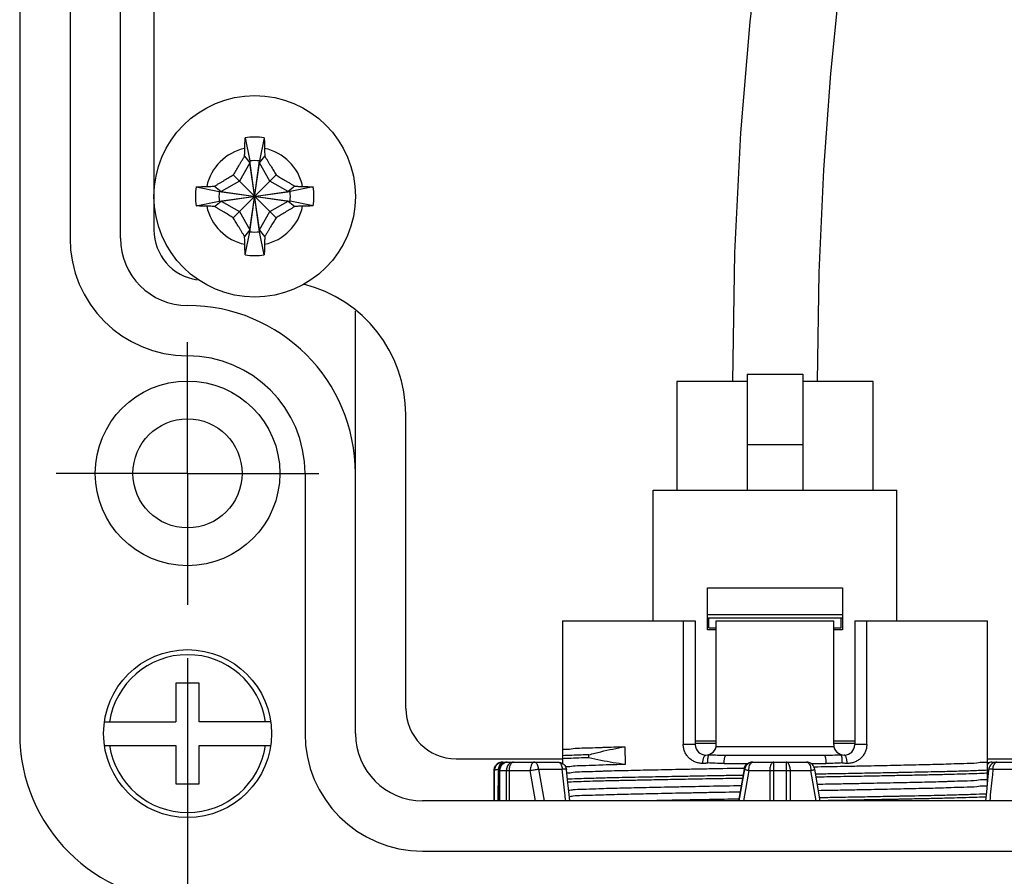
# Model space of a CAD drawing. Header units: inches. Extents: x 0 to 34, y 0 to 22.
# Tile 32 of 40: x 18.6 to 19.7, y 13.8 to 14.8. Entities that reach past the tile are written whole.
import ezdxf

# ---------------------------------------------------------------- set-up
doc = ezdxf.new("R2010")
doc.units = ezdxf.units.IN
doc.header["$LTSCALE"] = 1.87
doc.header["$MEASUREMENT"] = 0
doc.linetypes.add('CENTER', pattern=[0.6, 0.375, -0.075, 0.075, -0.075])
doc.layers.get('0').update_dxf_attribs({"linetype": 'CONTINUOUS'})
doc.layers.add('DEFAULT_1', color=7, linetype='CENTER')
doc.layers.add('DIMENSIONS', color=7, linetype='CONTINUOUS')
doc.styles.get("Standard").update_dxf_attribs({"font": 'txt', "width": 0.8})
doc.dimstyles.new('DIMSTYLE_1', dxfattribs={"dimtxt": 0.125, "dimasz": 0.1875, "dimexe": 0.18, "dimexo": 0.0625, "dimgap": 0.09, "dimtad": 0, "dimtih": 1, "dimtoh": 1, "dimdec": 3, "dimlfac": 2, "dimzin": 4, "dimdsep": 46, "dimtxsty": 'STANDARD', "dimblk": '_FILLED', "dimblk1": '_FILLED', "dimblk2": '_FILLED', "dimcen": 0.09, "dimadec": 0, "dimazin": 0, "dimtp": 0.01, "dimtm": 0.01, "dimtfac": 1, "dimtdec": 3, "dimtofl": 0, "dimtmove": 0, "dimatfit": 3, "dimldrblk": '_FILLED', "dimfxl": 1, "dimtolj": 1, "dimtzin": 4, "dimarcsym": 0})

# ---------------------------------------------------------------- blocks, each defined once
blk = doc.blocks.new('_FILLED')
at = {"color": 0, "linetype": 'BYBLOCK'}
blk.add_solid([(0, 0), (-1, 0.1736), (-1, -0.1736)], dxfattribs=at)
blk = doc.blocks.new('*D16')
at = {"layer": 'DIMENSIONS', "color": 2, "linetype": 'CONTINUOUS'}
for p, q in [((18.7559, 14.0256), (18.7559, 12.0413)), ((25.4488, 14.0256), (25.4488, 12.0413)), ((18.7559, 12.1663), (21.4774, 12.1663)), ((25.4488, 12.1663), (22.7274, 12.1663))]:
    blk.add_line(p, q, dxfattribs=at)
at = {"layer": 'DIMENSIONS', "color": 2, "linetype": 'CONTINUOUS', "xscale": 0.1875, "yscale": 0.1875, "zscale": 0.1875, "rotation": 180}
blk.add_blockref('_FILLED', (18.7559, 12.1663), dxfattribs=at)
at = {"layer": 'DIMENSIONS', "color": 2, "linetype": 'CONTINUOUS', "xscale": 0.1875, "yscale": 0.1875, "zscale": 0.1875}
blk.add_blockref('_FILLED', (25.4488, 12.1663), dxfattribs=at)
at = {"layer": 'DIMENSIONS', "color": 2, "linetype": 'CONTINUOUS', "width": 0.8}
for s, p in [('13.39', (21.5399, 12.1038)), ('[', (22.1649, 12.1038)), ('340', (22.2649, 12.1038)), (']', (22.5649, 12.1038))]:
    blk.add_text(s, height=0.125, dxfattribs=at).set_placement(p)

msp = doc.modelspace()

# ---------------------------------------------------------------- linework, layer by layer
at = {"color": 7, "linetype": 'CONTINUOUS'}
for p, q in [((18.55907, 16.6929), (18.55907, 13.937)), ((18.61812, 16.11219), (18.61812, 14.51771)), ((18.67718, 14.51771), (18.67718, 16.11219)), ((18.71655, 16.10235), (18.71655, 14.52755)), ((18.82349, 14.63557), (18.82905, 14.60841)), ((18.84584, 14.63557), (18.84027, 14.60841)), ((18.82285, 14.6141), (18.82905, 14.60617)), ((18.84027, 14.52543), (18.82905, 14.60841)), ((18.82905, 14.60841), (18.82905, 14.60617)), ((18.82905, 14.52543), (18.84027, 14.60841)), ((18.84027, 14.60617), (18.84647, 14.6141)), ((18.84027, 14.60617), (18.84027, 14.60841)), ((18.82905, 14.60617), (18.81674, 14.58484)), ((18.84027, 14.52767), (18.82905, 14.60617)), ((18.82905, 14.52767), (18.84027, 14.60617)), ((18.85258, 14.58484), (18.84027, 14.60617)), ((18.81674, 14.58484), (18.79541, 14.57253)), ((18.80962, 14.59195), (18.8597, 14.54188)), ((18.80962, 14.54188), (18.8597, 14.59195)), ((18.87391, 14.57253), (18.85258, 14.58484)), ((18.76601, 14.57809), (18.79317, 14.57253)), ((18.78747, 14.57872), (18.79541, 14.57253)), ((18.88185, 14.57872), (18.87391, 14.57253)), ((18.90331, 14.57809), (18.87615, 14.57253)), ((18.76601, 14.55574), (18.79317, 14.56131)), ((18.78747, 14.55511), (18.79541, 14.56131)), ((18.79317, 14.57253), (18.87615, 14.56131)), ((18.79541, 14.57253), (18.79317, 14.57253)), ((18.79317, 14.56131), (18.87615, 14.57253)), ((18.79317, 14.56131), (18.79541, 14.56131)), ((18.79541, 14.57253), (18.87391, 14.56131)), ((18.79541, 14.56131), (18.87391, 14.57253)), ((18.79541, 14.56131), (18.81674, 14.549)), ((18.85258, 14.549), (18.87391, 14.56131)), ((18.87615, 14.57253), (18.87391, 14.57253)), ((18.87391, 14.56131), (18.88185, 14.55511)), ((18.87391, 14.56131), (18.87615, 14.56131)), ((18.90331, 14.55574), (18.87615, 14.56131)), ((18.81674, 14.549), (18.82905, 14.52767)), ((18.84027, 14.52767), (18.85258, 14.549)), ((18.82905, 14.52767), (18.82285, 14.51973)), ((18.82905, 14.52767), (18.82905, 14.52543)), ((18.84647, 14.51973), (18.84027, 14.52767)), ((18.84027, 14.52543), (18.84027, 14.52767)), ((18.82349, 14.49826), (18.82905, 14.52543)), ((18.84584, 14.49826), (18.84027, 14.52543)), ((18.95277, 13.937), (18.95277, 14.43229)), ((19.4124, 14.3583), (19.4124, 14.22243)), ((19.4124, 14.3583), (19.4774, 14.3583)), ((19.4774, 14.3583), (19.4774, 14.22243)), ((19.3299, 14.34993), (19.3299, 14.22243)), ((19.4124, 14.34993), (19.3299, 14.34993)), ((19.5599, 14.34993), (19.4774, 14.34993)), ((19.5599, 14.22243), (19.5599, 14.34993)), ((19.01183, 13.96652), (19.01183, 14.31101)), ((19.4124, 14.2761), (19.4774, 14.2761)), ((18.89372, 14.24211), (18.89372, 13.937)), ((19.30218, 14.06926), (19.30218, 14.22243)), ((19.30218, 14.22243), (19.58761, 14.22243)), ((19.58761, 14.06926), (19.58761, 14.22243)), ((19.3659, 14.05854), (19.3659, 14.10774)), ((19.3659, 14.10774), (19.5239, 14.10774)), ((19.5239, 14.10774), (19.5239, 14.05854)), ((19.3659, 14.07647), (19.5239, 14.07647)), ((19.1958, 14.06926), (19.1958, 13.9019)), ((19.1958, 14.06926), (19.35139, 14.06926)), ((19.3373, 14.06926), (19.3373, 13.92408)), ((19.35139, 14.06926), (19.35139, 13.92408)), ((19.3659, 14.07274), (19.5239, 14.07274)), ((19.3674, 14.06104), (19.3674, 14.07274)), ((19.376, 13.92408), (19.376, 14.06926)), ((19.376, 14.06926), (19.51379, 14.06926)), ((19.51379, 13.92408), (19.51379, 14.06926)), ((19.5224, 14.06104), (19.5224, 14.07274)), ((19.5384, 14.06926), (19.5384, 13.92408)), ((19.5384, 14.06926), (19.694, 14.06926)), ((19.55249, 13.92408), (19.55249, 14.06926)), ((19.694, 13.88062), (19.694, 14.06926)), ((19.376, 14.05854), (19.3659, 14.05854)), ((19.3674, 14.06104), (19.376, 14.06104)), ((19.51379, 14.06104), (19.5224, 14.06104)), ((19.5239, 14.05854), (19.51379, 14.05854)), ((18.74214, 13.99605), (18.74214, 13.95078)), ((18.7697, 13.99605), (18.74214, 13.99605)), ((18.7697, 13.95078), (18.7697, 13.99605)), ((18.65846, 13.95078), (18.74214, 13.95078)), ((18.85338, 13.95078), (18.7697, 13.95078)), ((19.35139, 13.9284), (19.376, 13.9284)), ((19.51379, 13.9284), (19.5384, 13.9284)), ((18.65846, 13.92322), (18.74214, 13.92322)), ((18.74214, 13.92322), (18.74214, 13.87794)), ((18.7697, 13.87794), (18.7697, 13.92322)), ((18.7697, 13.92322), (18.85338, 13.92322)), ((19.19593, 13.91827), (19.1958, 13.9182)), ((19.2687, 13.92156), (19.26901, 13.90077)), ((19.35139, 13.92408), (19.3373, 13.92408)), ((19.35139, 13.9259), (19.376, 13.9259)), ((19.51404, 13.92162), (19.37575, 13.92162)), ((19.51379, 13.9259), (19.5384, 13.9259)), ((19.55249, 13.92408), (19.5384, 13.92408)), ((19.07088, 13.90747), (19.1958, 13.90747)), ((19.12523, 13.90353), (19.13013, 13.90353)), ((19.13013, 13.90353), (19.13034, 13.90353)), ((19.13034, 13.90353), (19.19046, 13.90353)), ((19.22665, 13.90868), (19.22665, 13.91215)), ((19.38755, 13.91178), (19.50224, 13.91178)), ((19.41851, 13.90353), (19.48183, 13.90353)), ((19.48195, 13.90353), (19.48183, 13.90353)), ((19.694, 13.90747), (20.15208, 13.90747)), ((19.69934, 13.90353), (19.76456, 13.90353)), ((19.11539, 13.85826), (19.11539, 13.89369)), ((19.11539, 13.89369), (19.11583, 13.89369)), ((19.11595, 13.85826), (19.11583, 13.89369)), ((19.12038, 13.85826), (19.1205, 13.89372)), ((19.1205, 13.89372), (19.1205, 13.89369)), ((19.1205, 13.89369), (19.15783, 13.89369)), ((19.12094, 13.89369), (19.12094, 13.85826)), ((19.12234, 13.85826), (19.12234, 13.89369)), ((19.12974, 13.89369), (19.12974, 13.85826)), ((19.1334, 13.85826), (19.1334, 13.89369)), ((19.16413, 13.85826), (19.15783, 13.89369)), ((19.16759, 13.8954), (19.1742, 13.85826)), ((19.16759, 13.8954), (19.19544, 13.8954)), ((19.38519, 13.90194), (19.41316, 13.90194)), ((19.40882, 13.8954), (19.40226, 13.85826)), ((19.40273, 13.85826), (19.40933, 13.8954)), ((19.41424, 13.89369), (19.40794, 13.85826)), ((19.40882, 13.8954), (19.40933, 13.8954)), ((19.41424, 13.89369), (19.48689, 13.89369)), ((19.43866, 13.89369), (19.43866, 13.85826)), ((19.4436, 13.85826), (19.4436, 13.89369)), ((19.45801, 13.89369), (19.45801, 13.85826)), ((19.46291, 13.85826), (19.46291, 13.89369)), ((19.49308, 13.85826), (19.48689, 13.89369)), ((19.48706, 13.90194), (19.5046, 13.90194)), ((19.49802, 13.85826), (19.49153, 13.89538)), ((19.694, 13.89369), (19.69533, 13.89369)), ((19.70051, 13.8954), (19.72887, 13.8954)), ((19.69387, 13.88327), (19.694, 13.88334)), ((18.74214, 13.87794), (18.7697, 13.87794)), ((25.17324, 13.85826), (19.03151, 13.85826)), ((19.03151, 13.7992), (25.17324, 13.7992))]:
    msp.add_line(p, q, dxfattribs=at)
for points in [[(19.74295, 15.67207), (19.73281, 15.66385), (19.68112, 15.60827), (19.63441, 15.54383), (19.59266, 15.47143), (19.55555, 15.39171), (19.52283, 15.30525), (19.49416, 15.21223), (19.46923, 15.11261), (19.44788, 15.00623), (19.42997, 14.89268), (19.41552, 14.77145), (19.40458, 14.64131), (19.39748, 14.50072), (19.3949, 14.34993)], [(19.49489, 14.34993), (19.49678, 14.4776), (19.50206, 14.59813), (19.51023, 14.71079), (19.52103, 14.81641), (19.53438, 14.91603), (19.55025, 15.01015), (19.56869, 15.09903), (19.58978, 15.18286), (19.6137, 15.26175), (19.64066, 15.33567), (19.6709, 15.40437), (19.70476, 15.46752), (19.74254, 15.52446), (19.77036, 15.55753)], [(19.20416, 13.85818), (19.20299, 13.86902), (19.20152, 13.88267), (19.20024, 13.89472)], [(19.69543, 13.89468), (19.69419, 13.88249), (19.69279, 13.86884), (19.69168, 13.85822)]]:
    msp.add_lwpolyline(points, dxfattribs=at)
for centre, radius in [((18.83466, 14.56692), 0.11811), ((18.75592, 14.24211), 0.10827), ((18.75592, 14.24211), 0.06398), ((18.75592, 13.937), 0.09843)]:
    msp.add_circle(centre, radius, dxfattribs=at)
for centre, radius, start, end in [((18.83466, 14.56692), 0.06956, 80.75483, 99.24517), ((18.83466, 14.56692), 0.05736, 101.65912, 168.34088), ((18.83466, 14.56692), 0.05736, 11.65912, 78.34088), ((18.83466, 14.56692), 0.04187, 82.29969, 97.70031), ((18.83466, 14.56692), 0.06956, 170.75483, 189.24517), ((18.83466, 14.56692), 0.06956, 350.75483, 9.24517), ((18.83466, 14.56692), 0.04187, 172.29969, 187.70031), ((18.83466, 14.56692), 0.04187, 352.29969, 7.70031), ((18.83466, 14.56692), 0.05736, 191.65912, 258.34088), ((18.83466, 14.56692), 0.05736, 281.65912, 348.34088), ((18.7756, 14.52755), 0.05906, 180, 261.91005), ((18.75592, 14.51771), 0.1378, 180, 270), ((18.75592, 14.51771), 0.07874, 180, 270), ((18.83466, 14.56692), 0.04187, 262.29969, 277.70031), ((18.83466, 14.56692), 0.06956, 260.75483, 279.24517), ((18.85435, 14.31101), 0.15748, 0, 76.19701), ((18.75592, 14.24211), 0.19685, 0, 90), ((18.75592, 14.24211), 0.1378, 0, 90), ((18.75592, 13.937), 0.09252, 8.56528, 171.43472), ((19.07088, 13.96652), 0.05906, 180, 270), ((18.75592, 13.937), 0.19685, 180, 270), ((19.03151, 13.937), 0.1378, 180, 270), ((19.03151, 13.937), 0.07874, 180, 270), ((18.75592, 13.937), 0.09252, 188.56528, 351.43472), ((19.3637, 13.92408), 0.0123, 180, 360), ((19.5261, 13.92408), 0.0123, 180, 360)]:
    msp.add_arc(centre, radius, start, end, dxfattribs=at)
for points, knots in [([(18.82307, 14.6231), (18.8231, 14.62451), (18.82318, 14.62732), (18.82332, 14.63148), (18.82343, 14.63422), (18.82349, 14.63557)], [0, 0, 0, 0, 0.340513, 0.674104, 1, 1, 1, 1]), ([(18.84584, 14.63557), (18.84589, 14.63422), (18.846, 14.63148), (18.84614, 14.62732), (18.84622, 14.62451), (18.84625, 14.6231)], [0, 0, 0, 0, 0.325896, 0.659487, 1, 1, 1, 1]), ([(18.82285, 14.6141), (18.82287, 14.61505), (18.82292, 14.617), (18.82299, 14.62), (18.82304, 14.62205), (18.82307, 14.6231)], [0, 0, 0, 0, 0.3161041, 0.6494258, 1, 1, 1, 1]), ([(18.84625, 14.6231), (18.84628, 14.62205), (18.84633, 14.62), (18.8464, 14.617), (18.84645, 14.61505), (18.84647, 14.6141)], [0, 0, 0, 0, 0.3499289, 0.6832697, 1, 1, 1, 1]), ([(18.80962, 14.59195), (18.81015, 14.59285), (18.8112, 14.59464), (18.81278, 14.59733), (18.81438, 14.60002), (18.816, 14.60275), (18.81766, 14.60551), (18.81935, 14.60833), (18.82109, 14.6112), (18.82226, 14.61313), (18.82285, 14.6141)], [0, 0, 0, 0, 0.1207423, 0.2413042, 0.362579, 0.4852925, 0.6100213, 0.7372038, 0.8671423, 1, 1, 1, 1]), ([(18.84647, 14.6141), (18.84708, 14.61309), (18.84829, 14.61111), (18.85007, 14.60817), (18.85178, 14.60532), (18.85343, 14.60255), (18.85504, 14.59985), (18.85662, 14.59719), (18.85816, 14.59457), (18.85919, 14.59282), (18.8597, 14.59195)], [0, 0, 0, 0, 0.1374976, 0.2704427, 0.3991265, 0.5240123, 0.645716, 0.7649939, 0.8827411, 1, 1, 1, 1]), ([(18.78747, 14.57872), (18.78848, 14.57934), (18.79047, 14.58055), (18.79341, 14.58232), (18.79626, 14.58404), (18.79903, 14.58569), (18.80173, 14.5873), (18.80439, 14.58887), (18.80701, 14.59042), (18.80875, 14.59144), (18.80962, 14.59195)], [0, 0, 0, 0, 0.1374704, 0.2704087, 0.3990997, 0.5240003, 0.6457199, 0.7650091, 0.882757, 1, 1, 1, 1]), ([(18.8597, 14.59195), (18.86059, 14.59143), (18.86238, 14.59038), (18.86507, 14.58879), (18.86777, 14.5872), (18.87049, 14.58557), (18.87325, 14.58392), (18.87607, 14.58223), (18.87894, 14.58049), (18.88087, 14.57932), (18.88185, 14.57872)], [0, 0, 0, 0, 0.1208235, 0.2414163, 0.3626853, 0.4853694, 0.6100586, 0.7372052, 0.8671262, 1, 1, 1, 1]), ([(18.76601, 14.57809), (18.76736, 14.57815), (18.7701, 14.57825), (18.77426, 14.57839), (18.77706, 14.57847), (18.77848, 14.57851)], [0, 0, 0, 0, 0.325896, 0.659487, 1, 1, 1, 1]), ([(18.77848, 14.57851), (18.77953, 14.57854), (18.78158, 14.57859), (18.78458, 14.57866), (18.78653, 14.5787), (18.78747, 14.57872)], [0, 0, 0, 0, 0.3499583, 0.6832922, 1, 1, 1, 1]), ([(18.88185, 14.57872), (18.88279, 14.5787), (18.88474, 14.57866), (18.88774, 14.57859), (18.88979, 14.57854), (18.89084, 14.57851)], [0, 0, 0, 0, 0.3161036, 0.6494253, 1, 1, 1, 1]), ([(18.89084, 14.57851), (18.89226, 14.57847), (18.89506, 14.57839), (18.89922, 14.57825), (18.90196, 14.57815), (18.90331, 14.57809)], [0, 0, 0, 0, 0.340513, 0.674104, 1, 1, 1, 1]), ([(18.77848, 14.55533), (18.77706, 14.55536), (18.77426, 14.55544), (18.7701, 14.55558), (18.76736, 14.55569), (18.76601, 14.55574)], [0, 0, 0, 0, 0.340513, 0.674104, 1, 1, 1, 1]), ([(18.78747, 14.55511), (18.78653, 14.55513), (18.78458, 14.55518), (18.78158, 14.55525), (18.77953, 14.5553), (18.77848, 14.55533)], [0, 0, 0, 0, 0.3161041, 0.6494258, 1, 1, 1, 1]), ([(18.80962, 14.54188), (18.80873, 14.54241), (18.80694, 14.54346), (18.80425, 14.54504), (18.80156, 14.54664), (18.79883, 14.54826), (18.79607, 14.54992), (18.79325, 14.55161), (18.79038, 14.55334), (18.78845, 14.55452), (18.78747, 14.55511)], [0, 0, 0, 0, 0.1207423, 0.2413042, 0.362579, 0.4852925, 0.6100213, 0.7372038, 0.8671423, 1, 1, 1, 1]), ([(18.88185, 14.55511), (18.88084, 14.5545), (18.87885, 14.55329), (18.87591, 14.55151), (18.87306, 14.5498), (18.87029, 14.54814), (18.86759, 14.54653), (18.86493, 14.54496), (18.86231, 14.54341), (18.86057, 14.54239), (18.8597, 14.54188)], [0, 0, 0, 0, 0.1374976, 0.2704427, 0.3991265, 0.5240123, 0.645716, 0.7649939, 0.8827411, 1, 1, 1, 1]), ([(18.89084, 14.55533), (18.88979, 14.5553), (18.88774, 14.55525), (18.88474, 14.55518), (18.8828, 14.55513), (18.88185, 14.55511)], [0, 0, 0, 0, 0.3499289, 0.6832697, 1, 1, 1, 1]), ([(18.90331, 14.55574), (18.90196, 14.55569), (18.89922, 14.55558), (18.89506, 14.55544), (18.89226, 14.55536), (18.89084, 14.55533)], [0, 0, 0, 0, 0.325896, 0.659487, 1, 1, 1, 1]), ([(18.82285, 14.51973), (18.82224, 14.52074), (18.82103, 14.52273), (18.81925, 14.52567), (18.81754, 14.52852), (18.81588, 14.53129), (18.81428, 14.53399), (18.8127, 14.53665), (18.81116, 14.53927), (18.81013, 14.54101), (18.80962, 14.54188)], [0, 0, 0, 0, 0.1375406, 0.2705179, 0.3992222, 0.5241163, 0.6458152, 0.7650748, 0.8827894, 1, 1, 1, 1]), ([(18.8597, 14.54188), (18.85917, 14.54098), (18.85812, 14.53919), (18.85654, 14.53651), (18.85494, 14.53381), (18.85332, 14.53109), (18.85166, 14.52832), (18.84997, 14.52551), (18.84824, 14.52264), (18.84706, 14.52071), (18.84647, 14.51973)], [0, 0, 0, 0, 0.1208235, 0.2414163, 0.3626853, 0.4853694, 0.6100586, 0.7372052, 0.8671262, 1, 1, 1, 1]), ([(18.82307, 14.51074), (18.82304, 14.51179), (18.82299, 14.51384), (18.82292, 14.51683), (18.82287, 14.51878), (18.82285, 14.51973)], [0, 0, 0, 0, 0.3499294, 0.6832702, 1, 1, 1, 1]), ([(18.84647, 14.51973), (18.84645, 14.51878), (18.8464, 14.51684), (18.84633, 14.51384), (18.84628, 14.51179), (18.84625, 14.51074)], [0, 0, 0, 0, 0.3161041, 0.6494258, 1, 1, 1, 1]), ([(18.82349, 14.49826), (18.82343, 14.49962), (18.82332, 14.50236), (18.82318, 14.50652), (18.8231, 14.50932), (18.82307, 14.51074)], [0, 0, 0, 0, 0.325896, 0.659487, 1, 1, 1, 1]), ([(18.84625, 14.51074), (18.84622, 14.50932), (18.84614, 14.50652), (18.846, 14.50236), (18.84589, 14.49962), (18.84584, 14.49826)], [0, 0, 0, 0, 0.340513, 0.674104, 1, 1, 1, 1]), ([(19.19581, 13.91829), (19.19597, 13.91915), (19.20227, 13.91823), (19.208, 13.91988), (19.21479, 13.9201), (19.21852, 13.92016)], [0, 0, 0, 0, 0.1299617, 0.5304962, 1, 1, 1, 1]), ([(19.21852, 13.92016), (19.21999, 13.92018), (19.22679, 13.92025), (19.23321, 13.92052), (19.2382, 13.92072)], [0, 0, 0, 0, 0.2183407, 1, 1, 1, 1]), ([(19.22665, 13.91215), (19.23131, 13.91342), (19.24064, 13.91582), (19.25466, 13.91898), (19.26403, 13.92076), (19.2687, 13.92156)], [0, 0, 0, 0, 0.336641, 0.669791, 1, 1, 1, 1]), ([(19.2382, 13.92072), (19.23992, 13.92079), (19.24998, 13.9212), (19.26029, 13.9214), (19.26875, 13.9216)], [0, 0, 0, 0, 0.1707795, 1, 1, 1, 1]), ([(19.36036, 13.90194), (19.35889, 13.90194), (19.35668, 13.90214), (19.35382, 13.90281), (19.35104, 13.90374), (19.34841, 13.90505), (19.346, 13.90671), (19.34375, 13.9086), (19.34178, 13.91082), (19.34017, 13.9133), (19.33915, 13.91529), (19.33834, 13.91738), (19.33774, 13.91956), (19.33738, 13.9218), (19.3373, 13.92332), (19.3373, 13.92408)], [0, 0, 0, 0, 0.1240708, 0.1861678, 0.2483002, 0.3713131, 0.4334353, 0.4954969, 0.6193357, 0.6823811, 0.7452205, 0.8080686, 0.8716262, 0.9357806, 1, 1, 1, 1]), ([(19.55249, 13.92408), (19.55249, 13.92258), (19.55225, 13.92031), (19.55146, 13.91741), (19.55065, 13.91531), (19.54963, 13.91332), (19.54842, 13.91145), (19.54703, 13.90971), (19.54548, 13.90813), (19.5438, 13.90671), (19.54138, 13.90505), (19.53875, 13.90374), (19.53597, 13.90281), (19.53311, 13.90214), (19.5309, 13.90194), (19.52944, 13.90194)], [0, 0, 0, 0, 0.127137, 0.1907216, 0.2542149, 0.3170089, 0.3797873, 0.4424859, 0.5045318, 0.5665412, 0.6287445, 0.7519318, 0.814062, 0.8761108, 1, 1, 1, 1]), ([(19.12523, 13.90353), (19.1247, 13.90353), (19.12372, 13.90345), (19.12238, 13.90314), (19.12127, 13.90272), (19.12038, 13.90227), (19.11955, 13.90175), (19.11881, 13.90117), (19.11818, 13.90057), (19.11772, 13.90006), (19.11732, 13.89956), (19.11696, 13.89905), (19.11666, 13.89854), (19.11641, 13.89807), (19.11621, 13.89764), (19.11602, 13.89718), (19.11587, 13.89676), (19.11576, 13.89639), (19.11567, 13.89603), (19.1156, 13.89572), (19.11553, 13.8954), (19.11549, 13.89514), (19.11546, 13.89489), (19.11543, 13.89465), (19.11541, 13.89442), (19.1154, 13.89421), (19.11539, 13.89397), (19.11539, 13.8938), (19.11539, 13.89369)], [0, 0, 0, 0, 0.1018159, 0.1910415, 0.2666854, 0.3296702, 0.3856091, 0.456729, 0.5117266, 0.5548648, 0.5893092, 0.6371657, 0.6750915, 0.7042185, 0.7401669, 0.7677551, 0.800183, 0.8256956, 0.8441958, 0.870508, 0.8887263, 0.9065051, 0.922311, 0.938434, 0.9533714, 0.9668005, 0.9791341, 1, 1, 1, 1]), ([(19.12567, 13.90353), (19.1247, 13.90353), (19.12275, 13.90324), (19.12009, 13.90197), (19.11791, 13.89997), (19.11641, 13.89743), (19.11595, 13.89552), (19.11587, 13.89455)], [0, 0, 0, 0, 0.2000301, 0.4002138, 0.6004002, 0.8003925, 1, 1, 1, 1]), ([(19.1205, 13.89369), (19.1205, 13.89471), (19.12083, 13.89678), (19.12224, 13.89957), (19.12446, 13.90178), (19.12718, 13.90317), (19.12917, 13.90351), (19.13013, 13.90353)], [0, 0, 0, 0, 0.2024251, 0.4052473, 0.6082624, 0.8112978, 1, 1, 1, 1]), ([(19.13079, 13.90353), (19.12986, 13.90353), (19.12799, 13.90327), (19.12543, 13.9021), (19.12335, 13.90032), (19.1219, 13.89816), (19.12134, 13.89657), (19.12117, 13.89579)], [0, 0, 0, 0, 0.209482, 0.4195426, 0.6248249, 0.8200686, 1, 1, 1, 1]), ([(19.12122, 13.89727), (19.12126, 13.89752), (19.12148, 13.89854), (19.122, 13.90019), (19.12299, 13.90198), (19.1242, 13.9032), (19.12522, 13.90353), (19.12567, 13.90353)], [0, 0, 0, 0, 0.0911405, 0.3828049, 0.631147, 0.832471, 1, 1, 1, 1]), ([(19.12213, 13.90303), (19.12215, 13.90304), (19.12315, 13.90337), (19.1242, 13.90353), (19.12523, 13.90353)], [0, 0, 0, 0, 0.0197922, 1, 1, 1, 1]), ([(19.12234, 13.89369), (19.12234, 13.89471), (19.12261, 13.89674), (19.12381, 13.89951), (19.12569, 13.90174), (19.12809, 13.90319), (19.1299, 13.90353), (19.13079, 13.90353)], [0, 0, 0, 0, 0.2142803, 0.4233276, 0.6236185, 0.8147521, 1, 1, 1, 1]), ([(19.13819, 13.90353), (19.13739, 13.90353), (19.13575, 13.90326), (19.13355, 13.90207), (19.13178, 13.90028), (19.13055, 13.89812), (19.12988, 13.89589), (19.12974, 13.89439), (19.12974, 13.89369)], [0, 0, 0, 0, 0.1673268, 0.3395663, 0.5148969, 0.6884231, 0.8528981, 1, 1, 1, 1]), ([(19.1334, 13.89369), (19.1334, 13.89471), (19.13355, 13.89667), (19.13419, 13.89937), (19.1352, 13.90156), (19.13651, 13.9031), (19.13767, 13.90353), (19.13819, 13.90353)], [0, 0, 0, 0, 0.2588285, 0.4986681, 0.7040982, 0.8680497, 1, 1, 1, 1]), ([(19.16261, 13.90353), (19.16209, 13.90353), (19.16093, 13.9031), (19.15962, 13.90156), (19.15861, 13.89937), (19.15797, 13.89667), (19.15783, 13.89471), (19.15783, 13.89369)], [0, 0, 0, 0, 0.1319503, 0.2959018, 0.5013319, 0.7411715, 1, 1, 1, 1]), ([(19.16759, 13.8954), (19.16751, 13.89627), (19.16724, 13.89794), (19.16649, 13.9002), (19.16544, 13.90199), (19.16415, 13.90321), (19.16309, 13.90353), (19.16261, 13.90353)], [0, 0, 0, 0, 0.2571911, 0.4915852, 0.6930731, 0.8590928, 1, 1, 1, 1]), ([(19.19046, 13.90353), (19.19145, 13.90353), (19.19346, 13.90323), (19.19622, 13.90186), (19.19839, 13.89976), (19.19975, 13.89728), (19.20016, 13.89555), (19.20025, 13.89472)], [0, 0, 0, 0, 0.2062862, 0.4183152, 0.6328635, 0.8268976, 1, 1, 1, 1]), ([(19.19046, 13.90353), (19.19094, 13.90353), (19.192, 13.90321), (19.19329, 13.902), (19.19433, 13.9002), (19.19509, 13.89794), (19.19536, 13.89628), (19.19544, 13.8954)], [0, 0, 0, 0, 0.1408801, 0.3067702, 0.5080942, 0.7424583, 1, 1, 1, 1]), ([(19.22665, 13.91215), (19.22362, 13.91206), (19.21333, 13.91174), (19.20305, 13.91137), (19.1958, 13.91101)], [0, 0, 0, 0, 0.2947465, 1, 1, 1, 1]), ([(19.22665, 13.90868), (19.2258, 13.90865), (19.21675, 13.90838), (19.20646, 13.90804), (19.19703, 13.9076), (19.1958, 13.90754)], [0, 0, 0, 0, 0.0826111, 0.8800551, 1, 1, 1, 1]), ([(19.26901, 13.90077), (19.26431, 13.9014), (19.25488, 13.90283), (19.24075, 13.90548), (19.23135, 13.90756), (19.22665, 13.90868)], [0, 0, 0, 0, 0.3302002, 0.6635049, 1, 1, 1, 1]), ([(19.36036, 13.90194), (19.36036, 13.9032), (19.36047, 13.90504), (19.36088, 13.90735), (19.36128, 13.90883), (19.36177, 13.91006), (19.36233, 13.91099), (19.36296, 13.91161), (19.36347, 13.91178), (19.3637, 13.91178)], [0, 0, 0, 0, 0.3440228, 0.5015909, 0.6427112, 0.7633788, 0.8615947, 0.9381483, 1, 1, 1, 1]), ([(19.36619, 13.90266), (19.36612, 13.9037), (19.36605, 13.9057), (19.36624, 13.90846), (19.36667, 13.91063), (19.3672, 13.91185), (19.36755, 13.91223)], [0, 0, 0, 0, 0.319453, 0.609623, 0.8407827, 1, 1, 1, 1]), ([(19.36755, 13.91223), (19.36762, 13.91229), (19.36779, 13.91242), (19.36812, 13.91259), (19.36837, 13.9127), (19.36851, 13.91276)], [0, 0, 0, 0, 0.2435268, 0.5833062, 1, 1, 1, 1]), ([(19.36755, 13.91223), (19.37084, 13.91205), (19.3775, 13.91183), (19.38417, 13.91178), (19.38755, 13.91178)], [0, 0, 0, 0, 0.4929997, 1, 1, 1, 1]), ([(19.38519, 13.90194), (19.38519, 13.90319), (19.38527, 13.90502), (19.38556, 13.90735), (19.38584, 13.90882), (19.3862, 13.91005), (19.38661, 13.91107), (19.38716, 13.91178), (19.38755, 13.91178)], [0, 0, 0, 0, 0.3607914, 0.5248997, 0.6703726, 0.7923351, 0.8877505, 1, 1, 1, 1]), ([(19.41851, 13.90353), (19.41782, 13.90353), (19.41656, 13.9034), (19.41494, 13.9029), (19.41372, 13.90232), (19.41284, 13.90175), (19.41219, 13.90124), (19.41171, 13.90081), (19.41134, 13.90044), (19.41106, 13.90013), (19.41084, 13.89986), (19.41066, 13.89964), (19.41052, 13.89944), (19.4103, 13.89913), (19.41006, 13.89874), (19.40981, 13.89829), (19.40964, 13.89796), (19.40951, 13.89768), (19.40939, 13.8974), (19.40928, 13.89712), (19.40919, 13.89685), (19.40911, 13.8966), (19.40903, 13.89636), (19.40897, 13.89613), (19.40892, 13.89592), (19.40887, 13.89568), (19.40884, 13.89551), (19.40882, 13.8954)], [0, 0, 0, 0, 0.1508734, 0.2736069, 0.3698293, 0.4445685, 0.5029459, 0.5490957, 0.5860934, 0.6161679, 0.6409301, 0.6615537, 0.6789053, 0.6936338, 0.7440559, 0.7800224, 0.8055911, 0.8245857, 0.8472899, 0.8719974, 0.8904679, 0.9108834, 0.9291019, 0.946141, 0.9616771, 0.9759738, 1, 1, 1, 1]), ([(19.40882, 13.8954), (19.40898, 13.8963), (19.40955, 13.89806), (19.4111, 13.90036), (19.41323, 13.90215), (19.41576, 13.90327), (19.4176, 13.90353), (19.41851, 13.90353)], [0, 0, 0, 0, 0.2000118, 0.4000181, 0.6000175, 0.8000106, 1, 1, 1, 1]), ([(19.41903, 13.90353), (19.41811, 13.90353), (19.41628, 13.90327), (19.41374, 13.90214), (19.41161, 13.90036), (19.41006, 13.89806), (19.40949, 13.8963), (19.40933, 13.8954)], [0, 0, 0, 0, 0.2000275, 0.4001599, 0.6002836, 0.8002789, 1, 1, 1, 1]), ([(19.41424, 13.89369), (19.41424, 13.89471), (19.41439, 13.89667), (19.41503, 13.89937), (19.41604, 13.90156), (19.41734, 13.9031), (19.41851, 13.90353), (19.41903, 13.90353)], [0, 0, 0, 0, 0.2588285, 0.4986681, 0.7040982, 0.8680497, 1, 1, 1, 1]), ([(19.44345, 13.90353), (19.44293, 13.90353), (19.44177, 13.9031), (19.44046, 13.90156), (19.43945, 13.89937), (19.43881, 13.89667), (19.43866, 13.89471), (19.43866, 13.89369)], [0, 0, 0, 0, 0.1319503, 0.2959018, 0.5013319, 0.7411715, 1, 1, 1, 1]), ([(19.4436, 13.89369), (19.4436, 13.89439), (19.4436, 13.89584), (19.4436, 13.89803), (19.44354, 13.90004), (19.44362, 13.90188), (19.44336, 13.9027), (19.44358, 13.90353), (19.44345, 13.90353)], [0, 0, 0, 0, 0.2133167, 0.4427169, 0.6617346, 0.8421671, 0.9596733, 1, 1, 1, 1]), ([(19.45786, 13.90353), (19.45802, 13.90353), (19.45774, 13.90253), (19.45806, 13.90152), (19.45795, 13.89923), (19.45802, 13.89665), (19.45801, 13.8947), (19.45801, 13.89369)], [0, 0, 0, 0, 0.0491724, 0.1912309, 0.4124124, 0.6910913, 1, 1, 1, 1]), ([(19.46291, 13.89369), (19.46291, 13.89439), (19.46283, 13.89586), (19.46245, 13.89806), (19.46174, 13.90017), (19.46072, 13.90195), (19.45943, 13.9032), (19.45835, 13.90353), (19.45786, 13.90353)], [0, 0, 0, 0, 0.1757793, 0.3675506, 0.558151, 0.7312359, 0.877055, 1, 1, 1, 1]), ([(19.48183, 13.90353), (19.48238, 13.90353), (19.48359, 13.90311), (19.48499, 13.90158), (19.48606, 13.89938), (19.48674, 13.89667), (19.48689, 13.8947), (19.48689, 13.89369)], [0, 0, 0, 0, 0.1368064, 0.3030515, 0.5080465, 0.7452952, 1, 1, 1, 1]), ([(19.49153, 13.89538), (19.49145, 13.89585), (19.49108, 13.89731), (19.48992, 13.89958), (19.48772, 13.90178), (19.48497, 13.90319), (19.48294, 13.90352), (19.48195, 13.90353)], [0, 0, 0, 0, 0.1041146, 0.3296118, 0.5547422, 0.7797916, 1, 1, 1, 1]), ([(19.50224, 13.91178), (19.50563, 13.91178), (19.5123, 13.91183), (19.51896, 13.91205), (19.52224, 13.91223)], [0, 0, 0, 0, 0.5079109, 1, 1, 1, 1]), ([(19.50224, 13.91178), (19.50263, 13.91178), (19.50319, 13.91107), (19.5036, 13.91005), (19.50395, 13.90882), (19.50423, 13.90735), (19.50452, 13.90502), (19.5046, 13.90319), (19.5046, 13.90194)], [0, 0, 0, 0, 0.1122495, 0.2076649, 0.3296274, 0.4751003, 0.6392086, 1, 1, 1, 1]), ([(19.52128, 13.91276), (19.52142, 13.9127), (19.52168, 13.91259), (19.522, 13.91242), (19.52218, 13.91229), (19.52224, 13.91223)], [0, 0, 0, 0, 0.4161738, 0.7566686, 1, 1, 1, 1]), ([(19.5236, 13.90266), (19.52367, 13.90371), (19.52374, 13.90571), (19.52355, 13.90847), (19.52312, 13.91065), (19.52259, 13.91185), (19.52224, 13.91223)], [0, 0, 0, 0, 0.3208451, 0.6116469, 0.8421685, 1, 1, 1, 1]), ([(19.52944, 13.90194), (19.52944, 13.9032), (19.52932, 13.90504), (19.52891, 13.90735), (19.52851, 13.90883), (19.52802, 13.91006), (19.52746, 13.91099), (19.52683, 13.91161), (19.52632, 13.91178), (19.5261, 13.91178)], [0, 0, 0, 0, 0.3440228, 0.5015909, 0.6427112, 0.7633788, 0.8615947, 0.9381483, 1, 1, 1, 1]), ([(19.65159, 13.90166), (19.65636, 13.90185), (19.66623, 13.90225), (19.68041, 13.90215), (19.68741, 13.90417), (19.694, 13.90318), (19.694, 13.90424)], [0, 0, 0, 0, 0.3418871, 0.7032876, 0.9248862, 1, 1, 1, 1]), ([(19.69934, 13.90353), (19.69835, 13.90353), (19.69645, 13.90324), (19.69472, 13.90243), (19.69397, 13.90194)], [0, 0, 0, 0, 0.5244365, 1, 1, 1, 1]), ([(19.69934, 13.90353), (19.69851, 13.90353), (19.69706, 13.90324), (19.6958, 13.90252), (19.69531, 13.90216)], [0, 0, 0, 0, 0.5787523, 1, 1, 1, 1]), ([(19.70522, 13.90353), (19.70426, 13.90353), (19.70232, 13.90325), (19.69966, 13.90199), (19.69748, 13.9), (19.69599, 13.8975), (19.69552, 13.89562), (19.69543, 13.89468)], [0, 0, 0, 0, 0.1994292, 0.4017133, 0.6040746, 0.8033755, 1, 1, 1, 1]), ([(19.70051, 13.8954), (19.70058, 13.89627), (19.70084, 13.89794), (19.70155, 13.90019), (19.70253, 13.90198), (19.70375, 13.9032), (19.70476, 13.90353), (19.70522, 13.90353)], [0, 0, 0, 0, 0.2615318, 0.4985155, 0.7002989, 0.863879, 1, 1, 1, 1]), ([(19.11539, 13.89369), (19.11539, 13.89472), (19.11571, 13.89677), (19.11665, 13.89862), (19.11725, 13.89945)], [0, 0, 0, 0, 0.5023468, 1, 1, 1, 1]), ([(19.11583, 13.89369), (19.11585, 13.8939), (19.11635, 13.89437), (19.1174, 13.89475), (19.11895, 13.89513), (19.12013, 13.8953), (19.12076, 13.89538)], [0, 0, 0, 0, 0.1190618, 0.3318035, 0.6433509, 1, 1, 1, 1]), ([(19.11587, 13.89455), (19.11586, 13.89446), (19.11585, 13.89427), (19.11583, 13.89398), (19.11583, 13.89379), (19.11583, 13.89369)], [0, 0, 0, 0, 0.3333323, 0.6666657, 1, 1, 1, 1]), ([(19.11938, 13.90161), (19.1194, 13.90162), (19.11944, 13.90165), (19.11947, 13.90167), (19.11948, 13.90168)], [0, 0, 0, 0, 0.6055874, 1, 1, 1, 1]), ([(19.15783, 13.89369), (19.15861, 13.89387), (19.16024, 13.89422), (19.16272, 13.89469), (19.16518, 13.89509), (19.16681, 13.89531), (19.16759, 13.8954)], [0, 0, 0, 0, 0.2439995, 0.5038615, 0.7617577, 1, 1, 1, 1]), ([(19.20024, 13.89472), (19.20024, 13.89476), (19.20019, 13.89487), (19.20002, 13.89498), (19.19976, 13.89509), (19.1994, 13.89518), (19.19894, 13.89526), (19.19816, 13.89535), (19.19698, 13.89541), (19.19598, 13.89541), (19.19544, 13.8954)], [0, 0, 0, 0, 0.0237881, 0.0637157, 0.1202926, 0.1951087, 0.2882152, 0.3991824, 0.6710808, 1, 1, 1, 1]), ([(19.19942, 13.85826), (19.1991, 13.86117), (19.19776, 13.87355), (19.19644, 13.88593), (19.19544, 13.8954)], [0, 0, 0, 0, 0.2351669, 1, 1, 1, 1]), ([(19.21852, 13.89933), (19.2148, 13.89927), (19.20811, 13.89905), (19.20316, 13.89764), (19.1992, 13.89795)], [0, 0, 0, 0, 0.5443986, 1, 1, 1, 1]), ([(19.20062, 13.89093), (19.20377, 13.89086), (19.20853, 13.89212), (19.21483, 13.89234), (19.21852, 13.8924)], [0, 0, 0, 0, 0.4266989, 1, 1, 1, 1]), ([(19.2382, 13.89989), (19.23324, 13.89968), (19.22683, 13.89942), (19.22002, 13.89935), (19.21852, 13.89933)], [0, 0, 0, 0, 0.7766123, 1, 1, 1, 1]), ([(19.21852, 13.8924), (19.22013, 13.89242), (19.22693, 13.89248), (19.23335, 13.89274), (19.2382, 13.89294)], [0, 0, 0, 0, 0.2392282, 1, 1, 1, 1]), ([(19.26901, 13.90077), (19.26052, 13.90057), (19.25012, 13.90037), (19.23998, 13.89996), (19.2382, 13.89989)], [0, 0, 0, 0, 0.8249706, 1, 1, 1, 1]), ([(19.2382, 13.89294), (19.24009, 13.89302), (19.25029, 13.89343), (19.27015, 13.89385), (19.28792, 13.89427), (19.29726, 13.89448)], [0, 0, 0, 0, 0.0968064, 0.525734, 1, 1, 1, 1]), ([(19.29726, 13.89448), (19.29783, 13.89449), (19.30968, 13.89475), (19.32773, 13.89513), (19.34521, 13.89548), (19.35139, 13.8956)], [0, 0, 0, 0, 0.0315671, 0.6573498, 1, 1, 1, 1]), ([(19.35139, 13.8956), (19.35744, 13.89572), (19.37619, 13.89608), (19.39532, 13.89643), (19.40841, 13.89667), (19.40879, 13.89667)], [0, 0, 0, 0, 0.3158776, 0.9799782, 1, 1, 1, 1]), ([(19.36619, 13.90266), (19.36579, 13.90256), (19.36501, 13.90238), (19.36383, 13.90218), (19.36229, 13.90199), (19.36113, 13.90194), (19.36036, 13.90194)], [0, 0, 0, 0, 0.21117, 0.4091868, 0.6063744, 1, 1, 1, 1]), ([(19.38519, 13.90194), (19.38167, 13.90194), (19.37533, 13.90203), (19.369, 13.90241), (19.36619, 13.90266)], [0, 0, 0, 0, 0.5553045, 1, 1, 1, 1]), ([(19.40882, 13.8954), (19.40807, 13.89119), (19.40659, 13.88278), (19.4044, 13.8704), (19.40296, 13.86222), (19.40226, 13.85826)], [0, 0, 0, 0, 0.3398457, 0.6796847, 1, 1, 1, 1]), ([(19.40933, 13.8954), (19.40933, 13.89525), (19.40991, 13.89496), (19.41078, 13.89461), (19.41237, 13.89415), (19.41356, 13.89385), (19.41424, 13.89369)], [0, 0, 0, 0, 0.0867646, 0.2891987, 0.6003066, 1, 1, 1, 1]), ([(19.48689, 13.89369), (19.48756, 13.89385), (19.4887, 13.89413), (19.49024, 13.89462), (19.49103, 13.89492), (19.49156, 13.89526), (19.49153, 13.89538)], [0, 0, 0, 0, 0.410174, 0.7246353, 0.9233818, 1, 1, 1, 1]), ([(19.49148, 13.89811), (19.50151, 13.89829), (19.51716, 13.89859), (19.53279, 13.89889), (19.5384, 13.899)], [0, 0, 0, 0, 0.6415488, 1, 1, 1, 1]), ([(19.5236, 13.90266), (19.5208, 13.90241), (19.51447, 13.90203), (19.50813, 13.90194), (19.5046, 13.90194)], [0, 0, 0, 0, 0.4436979, 1, 1, 1, 1]), ([(19.52944, 13.90194), (19.5279, 13.90194), (19.52592, 13.90213), (19.52401, 13.90256), (19.5236, 13.90266)], [0, 0, 0, 0, 0.785146, 1, 1, 1, 1]), ([(19.5384, 13.899), (19.54487, 13.89913), (19.56127, 13.89945), (19.57769, 13.89979), (19.58761, 13.90001)], [0, 0, 0, 0, 0.3945253, 1, 1, 1, 1]), ([(19.58761, 13.90001), (19.58881, 13.90004), (19.59045, 13.90008), (19.59209, 13.90011), (19.59253, 13.90012)], [0, 0, 0, 0, 0.7309423, 1, 1, 1, 1]), ([(19.59253, 13.90012), (19.60187, 13.90033), (19.61957, 13.90075), (19.63943, 13.90116), (19.64963, 13.90158), (19.65159, 13.90166)], [0, 0, 0, 0, 0.4742486, 0.8995323, 1, 1, 1, 1]), ([(19.65159, 13.89254), (19.64831, 13.89246), (19.64044, 13.89226), (19.62759, 13.89197), (19.61268, 13.89165), (19.60087, 13.89141), (19.59403, 13.89127), (19.59253, 13.89124)], [0, 0, 0, 0, 0.1665334, 0.4000307, 0.6525877, 0.9241817, 1, 1, 1, 1]), ([(19.694, 13.894), (19.68831, 13.89372), (19.6791, 13.89336), (19.66596, 13.89294), (19.65752, 13.8927), (19.65259, 13.89257), (19.65159, 13.89254)], [0, 0, 0, 0, 0.402681, 0.6517436, 0.9291689, 1, 1, 1, 1]), ([(19.70051, 13.8954), (19.69995, 13.89541), (19.69892, 13.89541), (19.69754, 13.89534), (19.69659, 13.89523), (19.69601, 13.89509), (19.69568, 13.89497), (19.69544, 13.89481), (19.69543, 13.89468), (19.69543, 13.89468)], [0, 0, 0, 0, 0.3190379, 0.5859021, 0.7898034, 0.8662789, 0.9253979, 0.9968471, 1, 1, 1, 1]), ([(19.70051, 13.8954), (19.70019, 13.89224), (19.69893, 13.87986), (19.69765, 13.86748), (19.69669, 13.85826)], [0, 0, 0, 0, 0.2550676, 1, 1, 1, 1]), ([(19.2382, 13.88469), (19.23719, 13.88467), (19.23226, 13.88453), (19.2238, 13.8843), (19.21256, 13.88393), (19.20524, 13.88366), (19.20144, 13.8835)], [0, 0, 0, 0, 0.0826311, 0.4026038, 0.6898299, 1, 1, 1, 1]), ([(19.2382, 13.88122), (19.23354, 13.8811), (19.22437, 13.88084), (19.21224, 13.88045), (19.20477, 13.88016), (19.20181, 13.88004)], [0, 0, 0, 0, 0.38431, 0.7557519, 1, 1, 1, 1]), ([(19.29726, 13.886), (19.29575, 13.88597), (19.2889, 13.88583), (19.27707, 13.88558), (19.26216, 13.88526), (19.24933, 13.88497), (19.24147, 13.88478), (19.2382, 13.88469)], [0, 0, 0, 0, 0.0766168, 0.3481226, 0.6005822, 0.8340514, 1, 1, 1, 1]), ([(19.29726, 13.88252), (19.29709, 13.88252), (19.28997, 13.88238), (19.27961, 13.88216), (19.26634, 13.88188), (19.25709, 13.88168), (19.24827, 13.88147), (19.24202, 13.88132), (19.23871, 13.88123), (19.2382, 13.88122)], [0, 0, 0, 0, 0.0087074, 0.3616108, 0.5263112, 0.6826203, 0.831666, 0.9741746, 1, 1, 1, 1]), ([(19.35139, 13.88703), (19.3435, 13.88689), (19.32546, 13.88655), (19.30741, 13.8862), (19.29726, 13.886)], [0, 0, 0, 0, 0.4372592, 1, 1, 1, 1]), ([(19.35139, 13.88356), (19.34862, 13.88351), (19.3379, 13.88331), (19.31985, 13.88297), (19.30458, 13.88267), (19.29726, 13.88252)], [0, 0, 0, 0, 0.1537748, 0.5940946, 1, 1, 1, 1]), ([(19.40751, 13.88801), (19.40673, 13.888), (19.39932, 13.88787), (19.38537, 13.88764), (19.36744, 13.88732), (19.35614, 13.88712), (19.35139, 13.88703)], [0, 0, 0, 0, 0.0418206, 0.395913, 0.7460404, 1, 1, 1, 1]), ([(19.4069, 13.88453), (19.40239, 13.88445), (19.3894, 13.88423), (19.3709, 13.88391), (19.3569, 13.88366), (19.35139, 13.88356)], [0, 0, 0, 0, 0.2433817, 0.7023935, 1, 1, 1, 1]), ([(19.5384, 13.8902), (19.53363, 13.89012), (19.52231, 13.88991), (19.50704, 13.88965), (19.49653, 13.88947), (19.49258, 13.8894)], [0, 0, 0, 0, 0.3122791, 0.7410511, 1, 1, 1, 1]), ([(19.5384, 13.88673), (19.53277, 13.88663), (19.51865, 13.88638), (19.50358, 13.88611), (19.49413, 13.88595), (19.49318, 13.88594)], [0, 0, 0, 0, 0.3734177, 0.9368953, 1, 1, 1, 1]), ([(19.58761, 13.89114), (19.57908, 13.89097), (19.56268, 13.89065), (19.54627, 13.89035), (19.5384, 13.8902)], [0, 0, 0, 0, 0.5201317, 1, 1, 1, 1]), ([(19.58761, 13.88767), (19.58182, 13.88755), (19.56807, 13.88728), (19.55166, 13.88698), (19.54106, 13.88678), (19.5384, 13.88673)], [0, 0, 0, 0, 0.353372, 0.8380928, 1, 1, 1, 1]), ([(19.65159, 13.88907), (19.651, 13.88906), (19.64761, 13.88897), (19.64128, 13.88881), (19.63245, 13.88861), (19.62318, 13.88841), (19.60983, 13.88812), (19.59956, 13.88791), (19.59253, 13.88777)], [0, 0, 0, 0, 0.0297936, 0.1724614, 0.3216391, 0.4782329, 0.6432074, 1, 1, 1, 1]), ([(19.65159, 13.88082), (19.64971, 13.88074), (19.63952, 13.88033), (19.61965, 13.87992), (19.60188, 13.8795), (19.59253, 13.87929)], [0, 0, 0, 0, 0.0964958, 0.5253038, 1, 1, 1, 1]), ([(19.694, 13.89053), (19.69274, 13.89046), (19.68771, 13.89023), (19.67817, 13.88986), (19.66529, 13.88944), (19.65618, 13.88919), (19.65159, 13.88907)], [0, 0, 0, 0, 0.0889046, 0.3557123, 0.6751631, 1, 1, 1, 1]), ([(19.69398, 13.88325), (19.69382, 13.88239), (19.68747, 13.88332), (19.68058, 13.88133), (19.66638, 13.88142), (19.65645, 13.88102), (19.65159, 13.88082)], [0, 0, 0, 0, 0.0698614, 0.2893854, 0.6502379, 1, 1, 1, 1]), ([(19.21852, 13.87157), (19.21489, 13.87151), (19.20929, 13.8713), (19.20491, 13.87027), (19.20285, 13.87014)], [0, 0, 0, 0, 0.6333745, 1, 1, 1, 1]), ([(19.2382, 13.87211), (19.23343, 13.87191), (19.22701, 13.87165), (19.22021, 13.8716), (19.21852, 13.87157)], [0, 0, 0, 0, 0.7483514, 1, 1, 1, 1]), ([(19.29726, 13.87364), (19.28791, 13.87343), (19.27021, 13.87301), (19.25035, 13.8726), (19.24015, 13.87218), (19.2382, 13.87211)], [0, 0, 0, 0, 0.4747176, 0.8999054, 1, 1, 1, 1]), ([(19.35139, 13.87476), (19.3449, 13.87464), (19.32729, 13.87428), (19.30923, 13.87391), (19.29769, 13.87365), (19.29726, 13.87364)], [0, 0, 0, 0, 0.3595525, 0.9762743, 1, 1, 1, 1]), ([(19.40535, 13.87578), (19.39295, 13.87556), (19.37497, 13.87522), (19.35698, 13.87487), (19.35139, 13.87476)], [0, 0, 0, 0, 0.6892076, 1, 1, 1, 1]), ([(19.35139, 13.86782), (19.35744, 13.86794), (19.37501, 13.86828), (19.39259, 13.86861), (19.40412, 13.86881)], [0, 0, 0, 0, 0.3438735, 1, 1, 1, 1]), ([(19.5384, 13.87816), (19.53236, 13.87805), (19.51779, 13.87776), (19.50321, 13.87749), (19.49468, 13.87734)], [0, 0, 0, 0, 0.4146924, 1, 1, 1, 1]), ([(19.49589, 13.87042), (19.50446, 13.87057), (19.51863, 13.87084), (19.53279, 13.87111), (19.5384, 13.87122)], [0, 0, 0, 0, 0.6043599, 1, 1, 1, 1]), ([(19.58761, 13.87918), (19.5774, 13.87895), (19.56099, 13.87861), (19.54459, 13.87829), (19.5384, 13.87816)], [0, 0, 0, 0, 0.6228232, 1, 1, 1, 1]), ([(19.5384, 13.87122), (19.54487, 13.87135), (19.56127, 13.87168), (19.57769, 13.87202), (19.58761, 13.87224)], [0, 0, 0, 0, 0.3945253, 1, 1, 1, 1]), ([(19.59253, 13.87929), (19.59197, 13.87927), (19.59033, 13.87924), (19.58869, 13.8792), (19.58761, 13.87918)], [0, 0, 0, 0, 0.3429663, 1, 1, 1, 1]), ([(19.58761, 13.87224), (19.58881, 13.87226), (19.59045, 13.8723), (19.59209, 13.87234), (19.59253, 13.87235)], [0, 0, 0, 0, 0.7309423, 1, 1, 1, 1]), ([(19.59253, 13.87235), (19.60187, 13.87256), (19.61957, 13.87298), (19.63943, 13.87339), (19.64963, 13.8738), (19.65159, 13.87388)], [0, 0, 0, 0, 0.4742486, 0.8995323, 1, 1, 1, 1]), ([(19.65159, 13.87388), (19.65636, 13.87408), (19.66623, 13.87447), (19.68041, 13.87437), (19.68736, 13.87638), (19.69378, 13.87544), (19.69398, 13.87627)], [0, 0, 0, 0, 0.3435923, 0.7067952, 0.9294991, 1, 1, 1, 1]), ([(19.20361, 13.86327), (19.20524, 13.86344), (19.20948, 13.86438), (19.21483, 13.86456), (19.21852, 13.86462)], [0, 0, 0, 0, 0.3245141, 1, 1, 1, 1]), ([(19.21852, 13.86462), (19.22013, 13.86465), (19.22693, 13.86471), (19.23335, 13.86497), (19.2382, 13.86517)], [0, 0, 0, 0, 0.2392282, 1, 1, 1, 1]), ([(19.2382, 13.86517), (19.24009, 13.86524), (19.25029, 13.86566), (19.27015, 13.86607), (19.28792, 13.86649), (19.29726, 13.8667)], [0, 0, 0, 0, 0.0968064, 0.525734, 1, 1, 1, 1]), ([(19.29726, 13.8667), (19.29783, 13.86671), (19.30968, 13.86698), (19.32773, 13.86735), (19.34521, 13.8677), (19.35139, 13.86782)], [0, 0, 0, 0, 0.0315671, 0.6573498, 1, 1, 1, 1]), ([(19.35139, 13.85926), (19.3435, 13.85911), (19.32611, 13.85879), (19.30872, 13.85845), (19.29922, 13.85826)], [0, 0, 0, 0, 0.4537204, 1, 1, 1, 1]), ([(19.40208, 13.86014), (19.39649, 13.86005), (19.38434, 13.85984), (19.36744, 13.85955), (19.35614, 13.85934), (19.35139, 13.85926)], [0, 0, 0, 0, 0.3312187, 0.7188428, 1, 1, 1, 1]), ([(19.5384, 13.86243), (19.53363, 13.86234), (19.52231, 13.86214), (19.50865, 13.8619), (19.49976, 13.86175), (19.49741, 13.86171)], [0, 0, 0, 0, 0.3491343, 0.8285099, 1, 1, 1, 1]), ([(19.5384, 13.85896), (19.53277, 13.85885), (19.51947, 13.85861), (19.50617, 13.85838), (19.4985, 13.85825)], [0, 0, 0, 0, 0.4232197, 1, 1, 1, 1]), ([(19.58761, 13.86337), (19.57908, 13.8632), (19.56268, 13.86288), (19.54627, 13.86257), (19.5384, 13.86243)], [0, 0, 0, 0, 0.5201317, 1, 1, 1, 1]), ([(19.58761, 13.85989), (19.58182, 13.85978), (19.56807, 13.85951), (19.55166, 13.8592), (19.54106, 13.859), (19.5384, 13.85896)], [0, 0, 0, 0, 0.353372, 0.8380928, 1, 1, 1, 1]), ([(19.65159, 13.86477), (19.64831, 13.86468), (19.64044, 13.86449), (19.62759, 13.8642), (19.61268, 13.86388), (19.60087, 13.86363), (19.59403, 13.86349), (19.59253, 13.86346)], [0, 0, 0, 0, 0.1665334, 0.4000307, 0.6525877, 0.9241817, 1, 1, 1, 1]), ([(19.65159, 13.8613), (19.651, 13.86128), (19.64761, 13.86119), (19.64128, 13.86104), (19.63245, 13.86083), (19.62318, 13.86063), (19.60983, 13.86035), (19.59956, 13.86013), (19.59253, 13.85999)], [0, 0, 0, 0, 0.0297936, 0.1724614, 0.3216391, 0.4782329, 0.6432074, 1, 1, 1, 1]), ([(19.69251, 13.86615), (19.68732, 13.86591), (19.6786, 13.86557), (19.66596, 13.86516), (19.65752, 13.86493), (19.65259, 13.8648), (19.65159, 13.86477)], [0, 0, 0, 0, 0.3809547, 0.6390765, 0.9265926, 1, 1, 1, 1]), ([(19.69215, 13.86266), (19.69151, 13.86263), (19.6871, 13.86243), (19.67817, 13.86208), (19.66529, 13.86167), (19.65618, 13.86142), (19.65159, 13.8613)], [0, 0, 0, 0, 0.047337, 0.3263174, 0.6603428, 1, 1, 1, 1])]:
    msp.add_open_spline(points, degree=3, knots=knots, dxfattribs=at)
for points in [[(19.11948, 13.90168), (19.12029, 13.90226), (19.12118, 13.90272), (19.12213, 13.90303)], [(19.12117, 13.89579), (19.12102, 13.8951), (19.12094, 13.89439), (19.12094, 13.89369)], [(19.40879, 13.89667), (19.40891, 13.89668), (19.40902, 13.89668), (19.40913, 13.89668)], [(19.4905, 13.8981), (19.49083, 13.8981), (19.49115, 13.89811), (19.49148, 13.89811)], [(19.69469, 13.90165), (19.69442, 13.9014), (19.69416, 13.90114), (19.69392, 13.90085)], [(19.69531, 13.90216), (19.6951, 13.902), (19.69489, 13.90183), (19.69469, 13.90165)], [(19.59253, 13.89124), (19.59089, 13.89121), (19.58925, 13.89117), (19.58761, 13.89114)], [(19.59253, 13.88777), (19.59089, 13.88773), (19.58925, 13.8877), (19.58761, 13.88767)], [(19.40259, 13.86015), (19.40242, 13.86015), (19.40225, 13.86015), (19.40208, 13.86014)], [(19.59253, 13.86346), (19.59089, 13.86343), (19.58925, 13.8634), (19.58761, 13.86337)], [(19.59253, 13.85999), (19.59089, 13.85996), (19.58925, 13.85993), (19.58761, 13.85989)]]:
    msp.add_open_spline(points, degree=3, dxfattribs=at)
at = {"layer": 'DEFAULT_1', "color": 7, "linetype": 'CENTER'}
for q in [(18.75592, 14.39609), (18.60194, 14.24211), (18.75592, 14.08814), (18.9099, 14.24211)]:
    msp.add_line((18.75592, 14.24211), q, dxfattribs=at)

# ---------------------------------------------------------------- dimensions: what is measured, and where the dimension line sits
at = {"layer": 'DIMENSIONS', "color": 2, "linetype": 'CONTINUOUS'}
dim = msp.add_linear_dim(base=(18.75592, 12.16627), p1=(25.44883, 14.02564), p2=(18.75592, 14.02564), angle=180, dimstyle='DIMSTYLE_1', dxfattribs=at)
dim.commit()
dim.dimension.update_dxf_attribs({"geometry": '*D16', "text_midpoint": (22.10238, 12.16627), "dimtype": 160})

doc.saveas('drawing.dxf')
